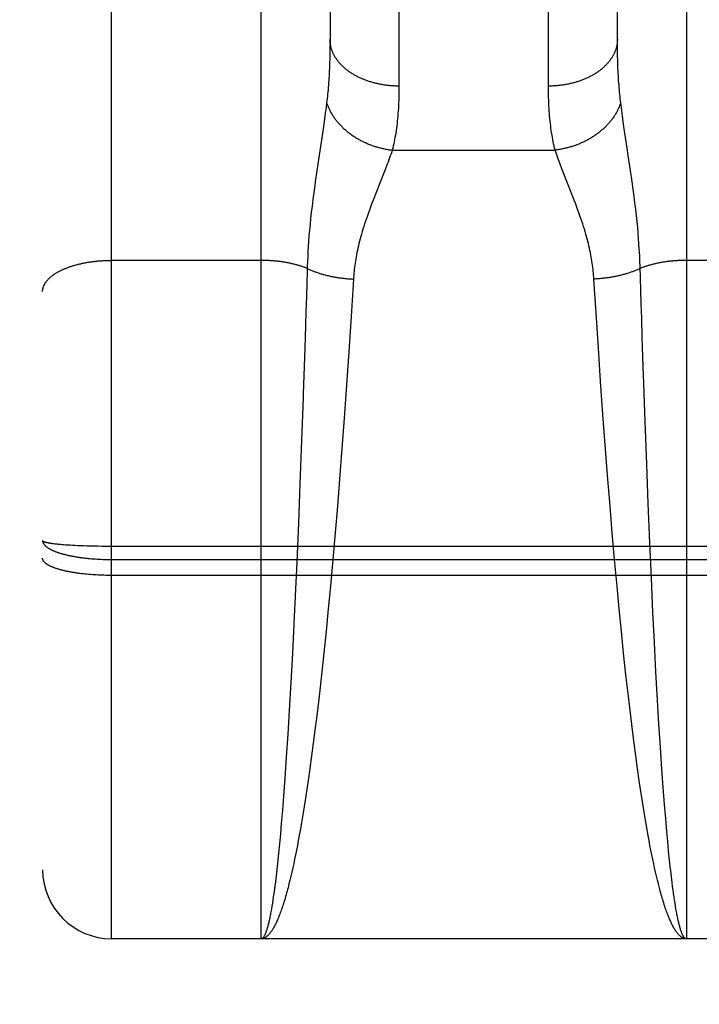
# Model space of a CAD drawing. Header units: inches. Extents: x 0 to 200, y 0 to 130.
# Tile 6 of 91: x 58.341 to 58.636, y 34.367 to 34.795. Entities that reach past the tile are written whole.
import ezdxf

# ---------------------------------------------------------------- set-up
doc = ezdxf.new("R2010")
doc.units = ezdxf.units.IN
doc.header["$LTSCALE"] = 11.011777
doc.header["$MEASUREMENT"] = 0
doc.linetypes.add('HIDDEN', pattern=[0.2, 0.1, -0.1])
doc.layers.get('0').update_dxf_attribs({"linetype": 'CONTINUOUS'})
for name, color, linetype in [('02___PRT_ALL_AXES', 7, 'CONTINUOUS'), ('DEFAULT_2', 8, 'HIDDEN'), ('DIMENSIONS', 7, 'CONTINUOUS')]:
    doc.layers.add(name, color=color, linetype=linetype)
doc.styles.get("Standard").update_dxf_attribs({"font": 'arial.ttf'})
doc.dimstyles.new('DIMSTYLE_1', dxfattribs={"dimtxt": 0.883298, "dimasz": 1.17773, "dimexe": 0.09, "dimexo": 0.07, "dimgap": 0.0375, "dimtad": 0, "dimtih": 1, "dimtoh": 1, "dimzin": 4, "dimdsep": 46, "dimtxsty": 'Standard', "dimblk": '_FILLED', "dimblk1": '_FILLED', "dimblk2": '_FILLED', "dimcen": 0.09, "dimazin": 1, "dimtfac": 1, "dimtofl": 0, "dimtmove": 0, "dimatfit": 3, "dimldrblk": '_FILLED', "dimfxl": 0, "dimtolj": 1, "dimtzin": 4, "dimarcsym": 0})

# ---------------------------------------------------------------- blocks, each defined once
blk = doc.blocks.new('_FILLED')
at = {"color": 0, "linetype": 'ByBlock'}
blk.add_solid([(0, 0), (-1, 0.2), (-1, -0.2)], dxfattribs=at)
blk = doc.blocks.new('*D13')
at = {"layer": 'DIMENSIONS', "color": 2, "linetype": 'Continuous'}
for p, q in [((57.85072, 72.58628), (55.59026, 72.58628)), ((61.47572, 72.58628), (63.83118, 72.58628))]:
    blk.add_line(p, q, dxfattribs=at)
at = {"layer": 'DIMENSIONS', "color": 2, "linetype": 'Continuous', "xscale": 1.1777301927, "yscale": 1.1777301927, "zscale": 1.1777301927}
blk.add_blockref('_FILLED', (57.85072, 72.58628), dxfattribs=at)
at = {"layer": 'DIMENSIONS', "color": 2, "linetype": 'Continuous', "xscale": 1.1777301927, "yscale": 1.1777301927, "zscale": 1.1777301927, "rotation": 180}
blk.add_blockref('_FILLED', (61.47572, 72.58628), dxfattribs=at)
at = {"layer": 'DIMENSIONS', "color": 2, "linetype": 'Continuous', "insert": (55.14861, 73.02792), "char_height": 0.883298, "width": 2.4003367, "attachment_point": 3, "line_spacing_factor": 0.9}
blk.add_mtext('3.63', dxfattribs=at)

msp = doc.modelspace()

# ---------------------------------------------------------------- linework, layer by layer
at = {"layer": '02___PRT_ALL_AXES', "color": 8, "linetype": 'HIDDEN'}
msp.add_line((58.94572, 34.39548), (58.38072, 34.39548), dxfattribs=at)
at = {"layer": 'DEFAULT_2', "color": 8, "linetype": 'HIDDEN'}
for p, q in [((58.38072, 34.39548), (58.38072, 36.18048)), ((58.35072, 36.15048), (58.35072, 34.42549)), ((58.44572, 34.39548), (58.44572, 35.20627)), ((58.63072, 35.20627), (58.63072, 34.39548)), ((58.50571, 35.11146), (58.50572, 34.76624)), ((58.57072, 34.76498), (58.57072, 35.11013)), ((58.60072, 34.78662), (58.60072, 35.09382)), ((58.47572, 35.09262), (58.47572, 34.7854)), ((58.47572, 34.7854), (58.4757, 34.783)), ((58.60073, 34.78419), (58.60072, 34.78662)), ((58.4757, 34.783), (58.47566, 34.78065)), ((58.60075, 34.78182), (58.60073, 34.78419)), ((58.6008, 34.77949), (58.60075, 34.78182)), ((58.47566, 34.78065), (58.47561, 34.77834)), ((58.60086, 34.77721), (58.6008, 34.77949)), ((58.60093, 34.77498), (58.60086, 34.77721)), ((58.47398, 34.75677), (58.47368, 34.75444)), ((58.47426, 34.75898), (58.47398, 34.75677)), ((58.60292, 34.75323), (58.6026, 34.75562)), ((58.60327, 34.75071), (58.60292, 34.75323)), ((58.47316, 34.75071), (58.47258, 34.74669)), ((58.60386, 34.74669), (58.60327, 34.75071)), ((58.47258, 34.74669), (58.47, 34.72956)), ((58.60497, 34.73928), (58.60386, 34.74669)), ((58.50281, 34.73842), (58.57363, 34.73842)), ((58.60545, 34.7361), (58.60497, 34.73928)), ((58.60643, 34.72956), (58.60545, 34.7361)), ((58.49984, 34.73023), (58.49902, 34.72812)), ((58.5006, 34.73222), (58.49984, 34.73023)), ((58.57742, 34.72812), (58.57659, 34.73023)), ((58.47, 34.72956), (58.46929, 34.72465)), ((58.49902, 34.72812), (58.49576, 34.71991)), ((58.58068, 34.71991), (58.57742, 34.72812)), ((58.60714, 34.72465), (58.60643, 34.72956)), ((58.60758, 34.72148), (58.60714, 34.72465)), ((58.60799, 34.71842), (58.60758, 34.72148)), ((58.46825, 34.71693), (58.46789, 34.71403)), ((58.46864, 34.71994), (58.46825, 34.71693)), ((58.49477, 34.71739), (58.4938, 34.71486)), ((58.49576, 34.71991), (58.49477, 34.71739)), ((58.58166, 34.71739), (58.58068, 34.71991)), ((58.60837, 34.71546), (58.60799, 34.71842)), ((58.46789, 34.71403), (58.46757, 34.71126)), ((58.60871, 34.71263), (58.60837, 34.71546)), ((58.60902, 34.70991), (58.60871, 34.71263)), ((58.46728, 34.7086), (58.46702, 34.70603)), ((58.46757, 34.71126), (58.46728, 34.7086)), ((58.60929, 34.7073), (58.60902, 34.70991)), ((58.46702, 34.70603), (58.46679, 34.70356)), ((58.60954, 34.70479), (58.60929, 34.7073)), ((58.60975, 34.70236), (58.60954, 34.70479)), ((58.46658, 34.70117), (58.4664, 34.69885)), ((58.46679, 34.70356), (58.46658, 34.70117)), ((58.60994, 34.7), (58.60975, 34.70236)), ((58.61011, 34.69771), (58.60994, 34.7)), ((58.46625, 34.69658), (58.46612, 34.69437)), ((58.4664, 34.69885), (58.46625, 34.69658)), ((58.46601, 34.6922), (58.46591, 34.69007)), ((58.46612, 34.69437), (58.46601, 34.6922)), ((58.61043, 34.6922), (58.61032, 34.69437)), ((58.61052, 34.69007), (58.61043, 34.6922)), ((58.44572, 34.69045), (58.3803, 34.69045)), ((58.46584, 34.68798), (58.46577, 34.68544)), ((58.46591, 34.69007), (58.46584, 34.68798)), ((58.69572, 34.69045), (58.63031, 34.69045)), ((58.46577, 34.68544), (58.46563, 34.68086)), ((58.46563, 34.68086), (58.46545, 34.67467)), ((58.48591, 34.68233), (58.48489, 34.66609)), ((58.59145, 34.6676), (58.59052, 34.68233)), ((58.61089, 34.67778), (58.61076, 34.68239)), ((58.46545, 34.67467), (58.46525, 34.66838)), ((58.61108, 34.67154), (58.61089, 34.67778)), ((58.61128, 34.6652), (58.61108, 34.67154)), ((58.46525, 34.66838), (58.46505, 34.662)), ((58.48489, 34.66609), (58.48387, 34.65068)), ((58.59246, 34.65225), (58.59145, 34.6676)), ((58.46505, 34.662), (58.46474, 34.65228)), ((58.61154, 34.65716), (58.61128, 34.6652)), ((58.61196, 34.64406), (58.61154, 34.65716)), ((58.48387, 34.65068), (58.4829, 34.6364)), ((58.59343, 34.638), (58.59246, 34.65225)), ((58.61207, 34.64074), (58.61196, 34.64406)), ((58.61277, 34.62058), (58.61207, 34.64074)), ((58.4829, 34.6364), (58.48185, 34.62179)), ((58.59446, 34.62343), (58.59343, 34.638)), ((58.46402, 34.63071), (58.46336, 34.61207)), ((58.59543, 34.61027), (58.59446, 34.62343)), ((58.48185, 34.62179), (58.48088, 34.60862)), ((58.61346, 34.60182), (58.61277, 34.62058)), ((58.46336, 34.61207), (58.46265, 34.59326)), ((58.59646, 34.59699), (58.59543, 34.61027)), ((58.48088, 34.60862), (58.47985, 34.59532)), ((58.61412, 34.5847), (58.61346, 34.60182)), ((58.46265, 34.59326), (58.46197, 34.57616)), ((58.47985, 34.59532), (58.47891, 34.58364)), ((58.59753, 34.58364), (58.59646, 34.59699)), ((58.61483, 34.56765), (58.61412, 34.5847)), ((58.47891, 34.58364), (58.47793, 34.57196)), ((58.5985, 34.57196), (58.59753, 34.58364)), ((58.46197, 34.57616), (58.46124, 34.55918)), ((58.47793, 34.57196), (58.47692, 34.56033)), ((58.59952, 34.56033), (58.5985, 34.57196)), ((58.35509, 34.56738), (58.35554, 34.56732)), ((58.35554, 34.56732), (58.35601, 34.56727)), ((58.35601, 34.56727), (58.3565, 34.56721)), ((58.3565, 34.56721), (58.357, 34.56716)), ((58.357, 34.56716), (58.35753, 34.5671)), ((58.35753, 34.5671), (58.35807, 34.56705)), ((58.35807, 34.56705), (58.35863, 34.567)), ((58.61549, 34.55246), (58.61483, 34.56765)), ((58.35863, 34.567), (58.35921, 34.56695)), ((58.35921, 34.56695), (58.3598, 34.5669)), ((58.3598, 34.5669), (58.36073, 34.56683)), ((58.36073, 34.56683), (58.36169, 34.56677)), ((58.36169, 34.56677), (58.36268, 34.5667)), ((58.36268, 34.5667), (58.3637, 34.56664)), ((58.3637, 34.56664), (58.36476, 34.56659)), ((58.36476, 34.56659), (58.36584, 34.56653)), ((58.36584, 34.56653), (58.36695, 34.56649)), ((58.36695, 34.56649), (58.36846, 34.56643)), ((58.36846, 34.56643), (58.37002, 34.56637)), ((58.37002, 34.56637), (58.37161, 34.56633)), ((58.37161, 34.56633), (58.37322, 34.56629)), ((58.37322, 34.56629), (58.37486, 34.56626)), ((58.37486, 34.56626), (58.37652, 34.56624)), ((58.37652, 34.56624), (58.3782, 34.56622)), ((58.3782, 34.56622), (58.37988, 34.56622)), ((58.37988, 34.56622), (58.94656, 34.56622)), ((58.37121, 34.56081), (58.37201, 34.56074)), ((58.37201, 34.56074), (58.37282, 34.56068)), ((58.37282, 34.56068), (58.37363, 34.56062)), ((58.37363, 34.56062), (58.37445, 34.56057)), ((58.37445, 34.56057), (58.37528, 34.56052)), ((58.37528, 34.56052), (58.37611, 34.56048)), ((58.37611, 34.56048), (58.37694, 34.56045)), ((58.37694, 34.56045), (58.37778, 34.56042)), ((58.37778, 34.56042), (58.37862, 34.56041)), ((58.37862, 34.56041), (58.37946, 34.56039)), ((58.37946, 34.56039), (58.3803, 34.56039)), ((58.3803, 34.56039), (58.94572, 34.56038)), ((58.46124, 34.55918), (58.46072, 34.54744)), ((58.47692, 34.56033), (58.47587, 34.54878)), ((58.60056, 34.54878), (58.59952, 34.56033)), ((58.36847, 34.55413), (58.3677, 34.55422)), ((58.36924, 34.55405), (58.36847, 34.55413)), ((58.37002, 34.55397), (58.36924, 34.55405)), ((58.37081, 34.5539), (58.37002, 34.55397)), ((58.37161, 34.55383), (58.37081, 34.5539)), ((58.37241, 34.55377), (58.37161, 34.55383)), ((58.37323, 34.55371), (58.37241, 34.55377)), ((58.37404, 34.55366), (58.37323, 34.55371)), ((58.37487, 34.55362), (58.37404, 34.55366)), ((58.37569, 34.55358), (58.37487, 34.55362)), ((58.37652, 34.55355), (58.37569, 34.55358)), ((58.37736, 34.55352), (58.37652, 34.55355)), ((58.3782, 34.5535), (58.37736, 34.55352)), ((58.37904, 34.55349), (58.3782, 34.5535)), ((58.37988, 34.55348), (58.37904, 34.55349)), ((58.38072, 34.55348), (58.37988, 34.55348)), ((58.94614, 34.55348), (58.38072, 34.55348)), ((58.61619, 34.53743), (58.61549, 34.55246)), ((58.46072, 34.54744), (58.46001, 34.53248)), ((58.47587, 34.54878), (58.47494, 34.53892)), ((58.6015, 34.53892), (58.60056, 34.54878)), ((58.47494, 34.53892), (58.47398, 34.52918)), ((58.60246, 34.52918), (58.6015, 34.53892)), ((58.61683, 34.52432), (58.61619, 34.53743)), ((58.46001, 34.53248), (58.45935, 34.51949)), ((58.47398, 34.52918), (58.47299, 34.51959)), ((58.60344, 34.51959), (58.60246, 34.52918)), ((58.6175, 34.51156), (58.61683, 34.52432)), ((58.45935, 34.51949), (58.45868, 34.50688)), ((58.47299, 34.51959), (58.47198, 34.51018)), ((58.60445, 34.51018), (58.60344, 34.51959)), ((58.61819, 34.49921), (58.6175, 34.51156)), ((58.47198, 34.51018), (58.47095, 34.50099)), ((58.60549, 34.50099), (58.60445, 34.51018)), ((58.45868, 34.50688), (58.45798, 34.49469)), ((58.47095, 34.50099), (58.47007, 34.49352)), ((58.60637, 34.49352), (58.60549, 34.50099)), ((58.61881, 34.48878), (58.61819, 34.49921)), ((58.45798, 34.49469), (58.45736, 34.48443)), ((58.47007, 34.49352), (58.46918, 34.48623)), ((58.60726, 34.48623), (58.60637, 34.49352)), ((58.46918, 34.48623), (58.46845, 34.48054)), ((58.60798, 34.48054), (58.60726, 34.48623)), ((58.61944, 34.47875), (58.61881, 34.48878)), ((58.45736, 34.48443), (58.45672, 34.47458)), ((58.46845, 34.48054), (58.46772, 34.47498)), ((58.60872, 34.47498), (58.60798, 34.48054)), ((58.62009, 34.46915), (58.61944, 34.47875)), ((58.45672, 34.47458), (58.45606, 34.46518)), ((58.46772, 34.47498), (58.46697, 34.46956)), ((58.60946, 34.46956), (58.60872, 34.47498)), ((58.46697, 34.46956), (58.46622, 34.46428)), ((58.61021, 34.46428), (58.60946, 34.46956)), ((58.62066, 34.46129), (58.62009, 34.46915)), ((58.45606, 34.46518), (58.45549, 34.4575)), ((58.46622, 34.46428), (58.46565, 34.46043)), ((58.61078, 34.46043), (58.61021, 34.46428)), ((58.46565, 34.46043), (58.46508, 34.45666)), ((58.61117, 34.45791), (58.61078, 34.46043)), ((58.62123, 34.45379), (58.62066, 34.46129)), ((58.45549, 34.4575), (58.45501, 34.45138)), ((58.46508, 34.45666), (58.4645, 34.45299)), ((58.61174, 34.4542), (58.61117, 34.45791)), ((58.4645, 34.45299), (58.46392, 34.44941)), ((58.61232, 34.45059), (58.61174, 34.4542)), ((58.62172, 34.44784), (58.62123, 34.45379)), ((58.45501, 34.45138), (58.45452, 34.44553)), ((58.46392, 34.44941), (58.46333, 34.44592)), ((58.61291, 34.44707), (58.61232, 34.45059)), ((58.62221, 34.44216), (58.62172, 34.44784)), ((58.45452, 34.44553), (58.45413, 34.44106)), ((58.46333, 34.44592), (58.46274, 34.44254)), ((58.6135, 34.44366), (58.61291, 34.44707)), ((58.6141, 34.44034), (58.6135, 34.44366)), ((58.45413, 34.44106), (58.45373, 34.43677)), ((58.46234, 34.44034), (58.46194, 34.43818)), ((58.46274, 34.44254), (58.46234, 34.44034)), ((58.61449, 34.43818), (58.6141, 34.44034)), ((58.62261, 34.43782), (58.62221, 34.44216)), ((58.45373, 34.43677), (58.45333, 34.43267)), ((58.46154, 34.43608), (58.46114, 34.43402)), ((58.46194, 34.43818), (58.46154, 34.43608)), ((58.61489, 34.43608), (58.61449, 34.43818)), ((58.61529, 34.43402), (58.61489, 34.43608)), ((58.62301, 34.43368), (58.62261, 34.43782)), ((58.45333, 34.43267), (58.45303, 34.42972)), ((58.46033, 34.43004), (58.45993, 34.42812)), ((58.46074, 34.432), (58.46033, 34.43004)), ((58.46114, 34.43402), (58.46074, 34.432)), ((58.6157, 34.432), (58.61529, 34.43402)), ((58.6161, 34.43004), (58.6157, 34.432)), ((58.61651, 34.42812), (58.6161, 34.43004)), ((58.62341, 34.42972), (58.62301, 34.43368)), ((58.45272, 34.42688), (58.45241, 34.42416)), ((58.45303, 34.42972), (58.45272, 34.42688)), ((58.45952, 34.42626), (58.45911, 34.42444)), ((58.45993, 34.42812), (58.45952, 34.42626)), ((58.61692, 34.42626), (58.61651, 34.42812)), ((58.61733, 34.42444), (58.61692, 34.42626)), ((58.62372, 34.42688), (58.62341, 34.42972)), ((58.62392, 34.42505), (58.62372, 34.42688)), ((58.4521, 34.42155), (58.4518, 34.41906)), ((58.45241, 34.42416), (58.4521, 34.42155)), ((58.4587, 34.42268), (58.45829, 34.42096)), ((58.45911, 34.42444), (58.4587, 34.42268)), ((58.61774, 34.42268), (58.61733, 34.42444)), ((58.61815, 34.42096), (58.61774, 34.42268)), ((58.62423, 34.42241), (58.62392, 34.42505)), ((58.62454, 34.41988), (58.62423, 34.42241)), ((58.4518, 34.41906), (58.45159, 34.41746)), ((58.45829, 34.42096), (58.45787, 34.4193)), ((58.61856, 34.4193), (58.61815, 34.42096)), ((58.61898, 34.41769), (58.61856, 34.4193)), ((58.62474, 34.41825), (58.62454, 34.41988)), ((58.62495, 34.41668), (58.62474, 34.41825)), ((58.45107, 34.4137), (58.45086, 34.41229)), ((58.45128, 34.41517), (58.45107, 34.4137)), ((58.62516, 34.41517), (58.62495, 34.41668)), ((58.62537, 34.4137), (58.62516, 34.41517)), ((58.62558, 34.41229), (58.62537, 34.4137)), ((58.45044, 34.40964), (58.45023, 34.40839)), ((58.45065, 34.41094), (58.45044, 34.40964)), ((58.45086, 34.41229), (58.45065, 34.41094)), ((58.62579, 34.41094), (58.62558, 34.41229)), ((58.626, 34.40964), (58.62579, 34.41094)), ((58.62621, 34.40839), (58.626, 34.40964)), ((58.62642, 34.4072), (58.62621, 34.40839)), ((58.63072, 34.39548), (58.44572, 34.39548))]:
    msp.add_line(p, q, dxfattribs=at)
for points in [[(58.50572, 34.76624), (58.5053, 34.76624), (58.50488, 34.76625), (58.50446, 34.76626), (58.50404, 34.76627), (58.50362, 34.76629), (58.5032, 34.76631), (58.50278, 34.76634), (58.50236, 34.76637), (58.50194, 34.7664), (58.50152, 34.76644), (58.50111, 34.76648), (58.50069, 34.76653), (58.50028, 34.76658), (58.49986, 34.76663), (58.49945, 34.76669), (58.49904, 34.76675), (58.49863, 34.76682), (58.49822, 34.76689), (58.49782, 34.76696), (58.49741, 34.76704), (58.49701, 34.76712), (58.49661, 34.7672), (58.49621, 34.76729), (58.49581, 34.76738), (58.49541, 34.76748), (58.49502, 34.76758), (58.49463, 34.76768), (58.49424, 34.76779), (58.49385, 34.7679), (58.49346, 34.76802), (58.49308, 34.76814), (58.4927, 34.76826), (58.49232, 34.76838), (58.49195, 34.76851), (58.49158, 34.76865), (58.49121, 34.76878), (58.49084, 34.76892), (58.49048, 34.76907), (58.49011, 34.76921), (58.48976, 34.76936), (58.4894, 34.76952), (58.48905, 34.76968), (58.4887, 34.76984), (58.48836, 34.77), (58.48802, 34.77017), (58.48768, 34.77034), (58.48734, 34.77051), (58.48701, 34.77069), (58.48669, 34.77087), (58.48636, 34.77105), (58.48604, 34.77124), (58.48573, 34.77142), (58.48542, 34.77162), (58.48511, 34.77181), (58.4848, 34.77201), (58.4845, 34.77221), (58.48421, 34.77241), (58.48392, 34.77262), (58.48363, 34.77283), (58.48335, 34.77304), (58.48307, 34.77325), (58.4828, 34.77347), (58.48253, 34.77369), (58.48226, 34.77391), (58.482, 34.77414), (58.48175, 34.77437), (58.4815, 34.7746), (58.48125, 34.77483), (58.48101, 34.77506), (58.48077, 34.7753), (58.48054, 34.77554), (58.48032, 34.77578), (58.48009, 34.77602), (58.47988, 34.77627), (58.47967, 34.77651), (58.47946, 34.77676), (58.47926, 34.77701), (58.47906, 34.77727), (58.47887, 34.77752), (58.47869, 34.77778), (58.47851, 34.77804), (58.47833, 34.7783), (58.47816, 34.77856), (58.478, 34.77882), (58.47784, 34.77909), (58.47769, 34.77935), (58.47754, 34.77962), (58.4774, 34.77989), (58.47726, 34.78016), (58.47713, 34.78043), (58.47701, 34.7807), (58.47689, 34.78098), (58.47678, 34.78125), (58.47667, 34.78153), (58.47657, 34.78181), (58.47647, 34.78209), (58.47638, 34.78236), (58.47629, 34.78264), (58.47621, 34.78293), (58.47614, 34.78321), (58.47607, 34.78349), (58.47601, 34.78377), (58.47596, 34.78405), (58.47591, 34.78434), (58.47586, 34.78462), (58.47582, 34.78491), (58.47579, 34.78519), (58.47576, 34.78548), (58.47574, 34.78576), (58.47573, 34.78605), (58.47572, 34.78633), (58.47572, 34.78662)], [(58.60072, 34.78662), (58.60071, 34.78633), (58.60071, 34.78605), (58.60069, 34.78576), (58.60067, 34.78548), (58.60064, 34.78519), (58.60061, 34.78491), (58.60057, 34.78462), (58.60053, 34.78434), (58.60048, 34.78405), (58.60042, 34.78377), (58.60036, 34.78349), (58.60029, 34.78321), (58.60022, 34.78293), (58.60014, 34.78264), (58.60006, 34.78236), (58.59997, 34.78209), (58.59987, 34.78181), (58.59977, 34.78153), (58.59966, 34.78125), (58.59955, 34.78098), (58.59943, 34.7807), (58.5993, 34.78043), (58.59917, 34.78016), (58.59903, 34.77989), (58.59889, 34.77962), (58.59875, 34.77935), (58.59859, 34.77909), (58.59843, 34.77882), (58.59827, 34.77856), (58.5981, 34.7783), (58.59793, 34.77804), (58.59775, 34.77778), (58.59756, 34.77752), (58.59737, 34.77727), (58.59718, 34.77701), (58.59697, 34.77676), (58.59677, 34.77651), (58.59656, 34.77627), (58.59634, 34.77602), (58.59612, 34.77578), (58.59589, 34.77554), (58.59566, 34.7753), (58.59543, 34.77506), (58.59518, 34.77483), (58.59494, 34.7746), (58.59469, 34.77437), (58.59443, 34.77414), (58.59417, 34.77391), (58.59391, 34.77369), (58.59364, 34.77347), (58.59337, 34.77325), (58.59309, 34.77304), (58.5928, 34.77283), (58.59252, 34.77262), (58.59223, 34.77241), (58.59193, 34.77221), (58.59163, 34.77201), (58.59133, 34.77181), (58.59102, 34.77162), (58.59071, 34.77142), (58.59039, 34.77124), (58.59007, 34.77105), (58.58975, 34.77087), (58.58942, 34.77069), (58.58909, 34.77051), (58.58876, 34.77034), (58.58842, 34.77017), (58.58808, 34.77), (58.58773, 34.76984), (58.58738, 34.76968), (58.58703, 34.76952), (58.58668, 34.76936), (58.58632, 34.76921), (58.58596, 34.76907), (58.5856, 34.76892), (58.58523, 34.76878), (58.58486, 34.76865), (58.58449, 34.76851), (58.58411, 34.76838), (58.58373, 34.76826), (58.58335, 34.76814), (58.58297, 34.76802), (58.58259, 34.7679), (58.5822, 34.76779), (58.58181, 34.76768), (58.58142, 34.76758), (58.58102, 34.76748), (58.58063, 34.76738), (58.58023, 34.76729), (58.57983, 34.7672), (58.57943, 34.76712), (58.57902, 34.76704), (58.57862, 34.76696), (58.57821, 34.76689), (58.5778, 34.76682), (58.57739, 34.76675), (58.57698, 34.76669), (58.57657, 34.76663), (58.57616, 34.76658), (58.57574, 34.76653), (58.57533, 34.76648), (58.57491, 34.76644), (58.57449, 34.7664), (58.57408, 34.76637), (58.57366, 34.76634), (58.57324, 34.76631), (58.57282, 34.76629), (58.5724, 34.76627), (58.57198, 34.76626), (58.57156, 34.76625), (58.57114, 34.76624), (58.57072, 34.76624)], [(58.47561, 34.77834), (58.47554, 34.77609), (58.4755, 34.77498), (58.47545, 34.77389), (58.4754, 34.7728), (58.47535, 34.77173), (58.47529, 34.77068), (58.47523, 34.76963), (58.47516, 34.7686), (58.47509, 34.76758), (58.47501, 34.76657), (58.47493, 34.76558), (58.47485, 34.7646), (58.47476, 34.76363), (58.47467, 34.76268), (58.47457, 34.76173), (58.47447, 34.7608), (58.47437, 34.75989), (58.47426, 34.75898)], [(58.60217, 34.75898), (58.60206, 34.75989), (58.60196, 34.7608), (58.60186, 34.76173), (58.60176, 34.76268), (58.60167, 34.76363), (58.60158, 34.7646), (58.6015, 34.76558), (58.60142, 34.76657), (58.60134, 34.76758), (58.60127, 34.7686), (58.60121, 34.76963), (58.60114, 34.77068), (58.60108, 34.77173), (58.60103, 34.7728), (58.60098, 34.77389), (58.60093, 34.77498)], [(58.50572, 34.76624), (58.50571, 34.76498), (58.5057, 34.76373), (58.50568, 34.76249), (58.50565, 34.76128), (58.50561, 34.76007), (58.50556, 34.75889), (58.5055, 34.75772), (58.50544, 34.75656), (58.50537, 34.75542), (58.50528, 34.7543), (58.50519, 34.75319), (58.50509, 34.7521), (58.50498, 34.75102), (58.50487, 34.74996), (58.50474, 34.74891), (58.50461, 34.74788), (58.50446, 34.74687), (58.50431, 34.74587), (58.50415, 34.74489), (58.50398, 34.74392), (58.50381, 34.74296), (58.50362, 34.74202), (58.50343, 34.7411), (58.50323, 34.74019), (58.50302, 34.7393), (58.50281, 34.73842)], [(58.57363, 34.73842), (58.57341, 34.7393), (58.5732, 34.74019), (58.573, 34.7411), (58.57281, 34.74202), (58.57263, 34.74296), (58.57245, 34.74392), (58.57228, 34.74489), (58.57212, 34.74587), (58.57197, 34.74687), (58.57183, 34.74788), (58.5717, 34.74891), (58.57157, 34.74996), (58.57145, 34.75102), (58.57134, 34.7521), (58.57124, 34.75319), (58.57115, 34.7543), (58.57107, 34.75542), (58.571, 34.75656), (58.57093, 34.75772), (58.57087, 34.75889), (58.57083, 34.76007), (58.57079, 34.76128), (58.57076, 34.76249), (58.57073, 34.76373), (58.57072, 34.76498)], [(58.47426, 34.75898), (58.47437, 34.75865), (58.47449, 34.75831), (58.47461, 34.75798), (58.47474, 34.75765), (58.47488, 34.75732), (58.47502, 34.75698), (58.47516, 34.75666), (58.47531, 34.75633), (58.47547, 34.756), (58.47563, 34.75567), (58.4758, 34.75535), (58.47597, 34.75503), (58.47615, 34.7547), (58.47633, 34.75438), (58.47652, 34.75406), (58.47672, 34.75375), (58.47692, 34.75343), (58.47712, 34.75312), (58.47733, 34.7528), (58.47755, 34.75249), (58.47777, 34.75218), (58.478, 34.75188), (58.47823, 34.75157), (58.47846, 34.75127), (58.4787, 34.75097), (58.47895, 34.75067), (58.4792, 34.75038), (58.47946, 34.75008), (58.47972, 34.74979), (58.47998, 34.7495), (58.48025, 34.74922), (58.48052, 34.74893), (58.4808, 34.74865), (58.48109, 34.74837), (58.48137, 34.7481), (58.48166, 34.74782), (58.48196, 34.74755), (58.48226, 34.74729), (58.48257, 34.74702), (58.48287, 34.74676), (58.48319, 34.7465), (58.4835, 34.74625), (58.48382, 34.746), (58.48415, 34.74575), (58.48448, 34.7455), (58.48481, 34.74526), (58.48514, 34.74502), (58.48548, 34.74479), (58.48582, 34.74456), (58.48617, 34.74433), (58.48652, 34.7441), (58.48687, 34.74388), (58.48723, 34.74366), (58.48759, 34.74345), (58.48795, 34.74324), (58.48831, 34.74303), (58.48868, 34.74283), (58.48905, 34.74263), (58.48943, 34.74244), (58.4898, 34.74225), (58.49018, 34.74206), (58.49056, 34.74188), (58.49095, 34.7417), (58.49134, 34.74153), (58.49172, 34.74136), (58.49212, 34.74119), (58.49251, 34.74103), (58.4929, 34.74087), (58.4933, 34.74072), (58.4937, 34.74057), (58.4941, 34.74042), (58.49451, 34.74028), (58.49491, 34.74014), (58.49532, 34.74001), (58.49572, 34.73989), (58.49613, 34.73976), (58.49654, 34.73964), (58.49696, 34.73953), (58.49737, 34.73942), (58.49778, 34.73932), (58.4982, 34.73922), (58.49861, 34.73912), (58.49903, 34.73903), (58.49945, 34.73894), (58.49987, 34.73886), (58.50029, 34.73878), (58.5007, 34.73871), (58.50112, 34.73864), (58.50154, 34.73858), (58.50197, 34.73852), (58.50239, 34.73847), (58.50281, 34.73842)], [(58.60217, 34.75898), (58.60206, 34.75865), (58.60194, 34.75831), (58.60182, 34.75798), (58.60169, 34.75765), (58.60156, 34.75732), (58.60142, 34.75698), (58.60127, 34.75666), (58.60112, 34.75633), (58.60097, 34.756), (58.6008, 34.75567), (58.60064, 34.75535), (58.60046, 34.75503), (58.60028, 34.7547), (58.6001, 34.75438), (58.59991, 34.75406), (58.59972, 34.75375), (58.59952, 34.75343), (58.59931, 34.75312), (58.5991, 34.7528), (58.59888, 34.75249), (58.59866, 34.75218), (58.59844, 34.75188), (58.59821, 34.75157), (58.59797, 34.75127), (58.59773, 34.75097), (58.59748, 34.75067), (58.59723, 34.75038), (58.59698, 34.75008), (58.59672, 34.74979), (58.59645, 34.7495), (58.59618, 34.74922), (58.59591, 34.74893), (58.59563, 34.74865), (58.59535, 34.74837), (58.59506, 34.7481), (58.59477, 34.74782), (58.59447, 34.74755), (58.59417, 34.74729), (58.59387, 34.74702), (58.59356, 34.74676), (58.59325, 34.7465), (58.59293, 34.74625), (58.59261, 34.746), (58.59229, 34.74575), (58.59196, 34.7455), (58.59163, 34.74526), (58.59129, 34.74502), (58.59095, 34.74479), (58.59061, 34.74456), (58.59026, 34.74433), (58.58992, 34.7441), (58.58956, 34.74388), (58.58921, 34.74366), (58.58885, 34.74345), (58.58849, 34.74324), (58.58812, 34.74303), (58.58775, 34.74283), (58.58738, 34.74263), (58.58701, 34.74244), (58.58663, 34.74225), (58.58625, 34.74206), (58.58587, 34.74188), (58.58549, 34.7417), (58.5851, 34.74153), (58.58471, 34.74136), (58.58432, 34.74119), (58.58393, 34.74103), (58.58353, 34.74087), (58.58313, 34.74072), (58.58273, 34.74057), (58.58233, 34.74042), (58.58193, 34.74028), (58.58153, 34.74014), (58.58112, 34.74001), (58.58071, 34.73989), (58.5803, 34.73976), (58.57989, 34.73964), (58.57948, 34.73953), (58.57907, 34.73942), (58.57865, 34.73932), (58.57824, 34.73922), (58.57782, 34.73912), (58.5774, 34.73903), (58.57699, 34.73894), (58.57657, 34.73886), (58.57615, 34.73878), (58.57573, 34.73871), (58.57531, 34.73864), (58.57489, 34.73858), (58.57447, 34.73852), (58.57405, 34.73847), (58.57363, 34.73842)], [(58.6026, 34.75562), (58.60231, 34.75789), (58.60217, 34.75898)], [(58.47368, 34.75444), (58.47334, 34.75199), (58.47316, 34.75071)], [(58.50281, 34.73842), (58.50254, 34.7376), (58.50225, 34.73677), (58.50195, 34.73591), (58.50164, 34.73502), (58.50131, 34.73411), (58.50096, 34.73318), (58.5006, 34.73222)], [(58.57659, 34.73023), (58.57583, 34.73222), (58.57547, 34.73318), (58.57513, 34.73411), (58.5748, 34.73502), (58.57448, 34.73591), (58.57418, 34.73677), (58.5739, 34.7376), (58.57363, 34.73842)], [(58.46929, 34.72465), (58.46907, 34.72305), (58.46864, 34.71994)], [(58.59052, 34.68233), (58.59047, 34.68318), (58.5904, 34.68403), (58.59032, 34.68489), (58.59024, 34.68575), (58.59014, 34.68662), (58.59004, 34.6875), (58.58992, 34.68838), (58.58979, 34.68927), (58.58965, 34.69017), (58.58951, 34.69108), (58.58934, 34.692), (58.58917, 34.69292), (58.58899, 34.69386), (58.58879, 34.69481), (58.58858, 34.69577), (58.58836, 34.69675), (58.58812, 34.69774), (58.58787, 34.69874), (58.5876, 34.69977), (58.58732, 34.70081), (58.58702, 34.70187), (58.5867, 34.70295), (58.58637, 34.70406), (58.58602, 34.70518), (58.58565, 34.70633), (58.58527, 34.70749), (58.58487, 34.70868), (58.58445, 34.70988), (58.58402, 34.7111), (58.58357, 34.71234), (58.58311, 34.71359), (58.58263, 34.71486), (58.58166, 34.71739)], [(58.4938, 34.71486), (58.49333, 34.71359), (58.49287, 34.71234), (58.49242, 34.7111), (58.49198, 34.70988), (58.49157, 34.70868), (58.49117, 34.70749), (58.49078, 34.70633), (58.49042, 34.70518), (58.49007, 34.70406), (58.48973, 34.70295), (58.48942, 34.70187), (58.48912, 34.70081), (58.48884, 34.69977), (58.48857, 34.69874), (58.48832, 34.69774), (58.48808, 34.69675), (58.48786, 34.69577), (58.48765, 34.69481), (58.48745, 34.69386), (58.48726, 34.69292), (58.48709, 34.692), (58.48693, 34.69108), (58.48678, 34.69017), (58.48664, 34.68927), (58.48652, 34.68838), (58.4864, 34.6875), (58.48629, 34.68662), (58.4862, 34.68575), (58.48611, 34.68489), (58.48604, 34.68403), (58.48597, 34.68318), (58.48591, 34.68233)], [(58.61032, 34.69437), (58.61026, 34.69547), (58.61011, 34.69771)], [(58.35072, 34.67686), (58.35072, 34.67705), (58.35073, 34.67724), (58.35074, 34.67743), (58.35076, 34.67762), (58.35079, 34.67781), (58.35082, 34.678), (58.35086, 34.67819), (58.35091, 34.67838), (58.35096, 34.67857), (58.35101, 34.67876), (58.35107, 34.67894), (58.35114, 34.67913), (58.35121, 34.67932), (58.35129, 34.67951), (58.35138, 34.67969), (58.35147, 34.67988), (58.35157, 34.68007), (58.35167, 34.68025), (58.35178, 34.68043), (58.35189, 34.68062), (58.35201, 34.6808), (58.35213, 34.68098), (58.35226, 34.68116), (58.3524, 34.68134), (58.35254, 34.68152), (58.35269, 34.6817), (58.35284, 34.68188), (58.353, 34.68206), (58.35316, 34.68223), (58.35333, 34.68241), (58.35351, 34.68258), (58.35369, 34.68275), (58.35387, 34.68292), (58.35406, 34.68309), (58.35426, 34.68326), (58.35446, 34.68343), (58.35467, 34.6836), (58.35488, 34.68376), (58.35509, 34.68392), (58.35532, 34.68409), (58.35554, 34.68425), (58.35577, 34.68441), (58.35601, 34.68456), (58.35625, 34.68472), (58.3565, 34.68488), (58.35675, 34.68503), (58.357, 34.68518), (58.35726, 34.68533), (58.35753, 34.68548), (58.3578, 34.68562), (58.35807, 34.68577), (58.35835, 34.68591), (58.35863, 34.68605), (58.35892, 34.68619), (58.35921, 34.68633), (58.3595, 34.68647), (58.3598, 34.6866), (58.36011, 34.68673), (58.36042, 34.68686), (58.36073, 34.68699), (58.36104, 34.68712), (58.36136, 34.68724), (58.36169, 34.68736), (58.36201, 34.68748), (58.36234, 34.6876), (58.36268, 34.68772), (58.36302, 34.68783), (58.36336, 34.68794), (58.3637, 34.68805), (58.36405, 34.68816), (58.3644, 34.68826), (58.36476, 34.68836), (58.36511, 34.68846), (58.36548, 34.68856), (58.36584, 34.68866), (58.36621, 34.68875), (58.36658, 34.68884), (58.36695, 34.68893), (58.36732, 34.68902), (58.3677, 34.6891), (58.36808, 34.68918), (58.36846, 34.68926), (58.36885, 34.68934), (58.36924, 34.68941), (58.36963, 34.68948), (58.37002, 34.68955), (58.37041, 34.68962), (58.37081, 34.68968), (58.37121, 34.68975), (58.37161, 34.68981), (58.37201, 34.68986), (58.37241, 34.68992), (58.37282, 34.68997), (58.37322, 34.69002), (58.37363, 34.69006), (58.37404, 34.69011), (58.37445, 34.69015), (58.37486, 34.69019), (58.37528, 34.69022), (58.37569, 34.69026), (58.37611, 34.69029), (58.37652, 34.69031), (58.37694, 34.69034), (58.37736, 34.69036), (58.37778, 34.69038), (58.3782, 34.6904), (58.37862, 34.69041), (58.37904, 34.69043), (58.37946, 34.69044), (58.37988, 34.69044), (58.3803, 34.69045)], [(58.46582, 34.68695), (58.46551, 34.68707), (58.4652, 34.68719), (58.46489, 34.68731), (58.46457, 34.68743), (58.46426, 34.68754), (58.46393, 34.68765), (58.46361, 34.68777), (58.46328, 34.68788), (58.46295, 34.68798), (58.46261, 34.68809), (58.46227, 34.68819), (58.46193, 34.68829), (58.46159, 34.68839), (58.46124, 34.68849), (58.46089, 34.68858), (58.46054, 34.68867), (58.46018, 34.68876), (58.45982, 34.68885), (58.45946, 34.68894), (58.4591, 34.68902), (58.45873, 34.6891), (58.45836, 34.68918), (58.45799, 34.68926), (58.45762, 34.68933), (58.45724, 34.6894), (58.45686, 34.68947), (58.45648, 34.68954), (58.4561, 34.68961), (58.45572, 34.68967), (58.45533, 34.68973), (58.45495, 34.68979), (58.45456, 34.68984), (58.45417, 34.6899), (58.45377, 34.68995), (58.45338, 34.69), (58.45299, 34.69004), (58.45259, 34.69009), (58.45219, 34.69013), (58.45179, 34.69017), (58.45139, 34.6902), (58.45099, 34.69024), (58.45059, 34.69027), (58.45019, 34.6903), (58.44978, 34.69032), (58.44938, 34.69035), (58.44897, 34.69037), (58.44857, 34.69039), (58.44816, 34.6904), (58.44776, 34.69042), (58.44735, 34.69043), (58.44694, 34.69044), (58.44653, 34.69044), (58.44613, 34.69045), (58.44572, 34.69045)], [(58.46582, 34.68695), (58.46613, 34.6868), (58.46645, 34.68665), (58.46678, 34.6865), (58.4671, 34.68635), (58.46744, 34.68621), (58.46777, 34.68607), (58.46811, 34.68593), (58.46845, 34.6858), (58.4688, 34.68566), (58.46915, 34.68553), (58.4695, 34.6854), (58.46986, 34.68527), (58.47022, 34.68515), (58.47058, 34.68503), (58.47094, 34.68491), (58.47131, 34.68479), (58.47168, 34.68467), (58.47206, 34.68456), (58.47243, 34.68445), (58.47281, 34.68434), (58.4732, 34.68424), (58.47358, 34.68414), (58.47397, 34.68404), (58.47436, 34.68394), (58.47475, 34.68384), (58.47514, 34.68375), (58.47554, 34.68366), (58.47594, 34.68358), (58.47634, 34.68349), (58.47674, 34.68341), (58.47715, 34.68333), (58.47755, 34.68326), (58.47796, 34.68318), (58.47837, 34.68311), (58.47878, 34.68305), (58.47919, 34.68298), (58.47961, 34.68292), (58.48002, 34.68286), (58.48044, 34.6828), (58.48085, 34.68275), (58.48127, 34.6827), (58.48169, 34.68265), (58.48211, 34.68261), (58.48253, 34.68256), (58.48295, 34.68252), (58.48337, 34.68249), (58.4838, 34.68246), (58.48422, 34.68242), (58.48464, 34.6824), (58.48507, 34.68237), (58.48549, 34.68235), (58.48591, 34.68233)], [(58.61062, 34.68695), (58.6103, 34.6868), (58.60998, 34.68665), (58.60966, 34.6865), (58.60933, 34.68635), (58.609, 34.68621), (58.60866, 34.68607), (58.60833, 34.68593), (58.60798, 34.6858), (58.60764, 34.68566), (58.60729, 34.68553), (58.60693, 34.6854), (58.60658, 34.68527), (58.60622, 34.68515), (58.60586, 34.68503), (58.60549, 34.68491), (58.60512, 34.68479), (58.60475, 34.68467), (58.60438, 34.68456), (58.604, 34.68445), (58.60362, 34.68434), (58.60324, 34.68424), (58.60285, 34.68414), (58.60247, 34.68404), (58.60208, 34.68394), (58.60168, 34.68384), (58.60129, 34.68375), (58.60089, 34.68366), (58.6005, 34.68358), (58.6001, 34.68349), (58.59969, 34.68341), (58.59929, 34.68333), (58.59888, 34.68326), (58.59847, 34.68318), (58.59807, 34.68311), (58.59765, 34.68305), (58.59724, 34.68298), (58.59683, 34.68292), (58.59641, 34.68286), (58.596, 34.6828), (58.59558, 34.68275), (58.59516, 34.6827), (58.59474, 34.68265), (58.59432, 34.68261), (58.5939, 34.68256), (58.59348, 34.68252), (58.59306, 34.68249), (58.59264, 34.68246), (58.59222, 34.68242), (58.59179, 34.6824), (58.59137, 34.68237), (58.59095, 34.68235), (58.59052, 34.68233)], [(58.61076, 34.68239), (58.61059, 34.68798), (58.61052, 34.69007)], [(58.63031, 34.69045), (58.6299, 34.69044), (58.62949, 34.69044), (58.62909, 34.69043), (58.62868, 34.69042), (58.62827, 34.6904), (58.62787, 34.69039), (58.62746, 34.69037), (58.62706, 34.69035), (58.62665, 34.69032), (58.62625, 34.6903), (58.62585, 34.69027), (58.62544, 34.69024), (58.62504, 34.6902), (58.62464, 34.69017), (58.62424, 34.69013), (58.62385, 34.69009), (58.62345, 34.69004), (58.62305, 34.69), (58.62266, 34.68995), (58.62227, 34.6899), (58.62188, 34.68984), (58.62149, 34.68979), (58.6211, 34.68973), (58.62072, 34.68967), (58.62033, 34.68961), (58.61995, 34.68954), (58.61957, 34.68947), (58.61919, 34.6894), (58.61882, 34.68933), (58.61845, 34.68926), (58.61807, 34.68918), (58.61771, 34.6891), (58.61734, 34.68902), (58.61698, 34.68894), (58.61661, 34.68885), (58.61626, 34.68876), (58.6159, 34.68867), (58.61555, 34.68858), (58.6152, 34.68849), (58.61485, 34.68839), (58.6145, 34.68829), (58.61416, 34.68819), (58.61382, 34.68809), (58.61349, 34.68798), (58.61316, 34.68788), (58.61283, 34.68777), (58.6125, 34.68765), (58.61218, 34.68754), (58.61186, 34.68743), (58.61154, 34.68731), (58.61123, 34.68719), (58.61092, 34.68707), (58.61062, 34.68695)], [(58.46474, 34.65228), (58.46408, 34.63239), (58.46402, 34.63071)], [(58.35072, 34.56865), (58.35072, 34.56861), (58.35073, 34.56858), (58.35074, 34.56854), (58.35076, 34.56851), (58.35079, 34.56848), (58.35082, 34.56844), (58.35086, 34.56841), (58.35091, 34.56837), (58.35096, 34.56834), (58.35101, 34.56831), (58.35107, 34.56827), (58.35114, 34.56824), (58.35121, 34.56821), (58.35129, 34.56817), (58.35138, 34.56814), (58.35147, 34.56811), (58.35157, 34.56807), (58.35167, 34.56804), (58.35178, 34.56801), (58.35189, 34.56797), (58.35201, 34.56794), (58.35213, 34.56791), (58.35226, 34.56788), (58.3524, 34.56784), (58.35254, 34.56781), (58.35269, 34.56778), (58.35284, 34.56775), (58.353, 34.56772), (58.35316, 34.56768), (58.35333, 34.56765), (58.35351, 34.56762), (58.35369, 34.56759), (58.35387, 34.56756), (58.35406, 34.56753), (58.35426, 34.5675), (58.35446, 34.56747), (58.35467, 34.56744), (58.35509, 34.56738)], [(58.35072, 34.56865), (58.35072, 34.56853), (58.35073, 34.56841), (58.35074, 34.5683), (58.35076, 34.56818), (58.35079, 34.56807), (58.35082, 34.56795), (58.35086, 34.56784), (58.35091, 34.56772), (58.35096, 34.56761), (58.35101, 34.56749), (58.35107, 34.56738), (58.35114, 34.56726), (58.35121, 34.56715), (58.35129, 34.56703), (58.35138, 34.56692), (58.35147, 34.56681), (58.35157, 34.5667), (58.35167, 34.56658), (58.35178, 34.56647), (58.35189, 34.56636), (58.35201, 34.56625), (58.35213, 34.56614), (58.35226, 34.56603), (58.3524, 34.56592), (58.35254, 34.56581), (58.35269, 34.5657), (58.35284, 34.56559), (58.353, 34.56548), (58.35316, 34.56538), (58.35333, 34.56527), (58.35351, 34.56517), (58.35369, 34.56506), (58.35387, 34.56496), (58.35406, 34.56485), (58.35426, 34.56475), (58.35446, 34.56465), (58.35467, 34.56455), (58.35488, 34.56445), (58.35509, 34.56435), (58.35532, 34.56425), (58.35554, 34.56415), (58.35577, 34.56406), (58.35601, 34.56396), (58.35625, 34.56387), (58.3565, 34.56377), (58.35675, 34.56368), (58.357, 34.56359), (58.35726, 34.5635), (58.35753, 34.56341), (58.3578, 34.56332), (58.35807, 34.56323), (58.35835, 34.56314), (58.35863, 34.56306), (58.35892, 34.56297), (58.35921, 34.56289), (58.3595, 34.5628), (58.3598, 34.56272), (58.36011, 34.56264), (58.36042, 34.56256), (58.36073, 34.56249), (58.36104, 34.56241), (58.36136, 34.56233), (58.36169, 34.56226), (58.36201, 34.56219), (58.36234, 34.56212), (58.36268, 34.56205), (58.36302, 34.56198), (58.36336, 34.56191), (58.3637, 34.56184), (58.36405, 34.56178), (58.3644, 34.56171), (58.36476, 34.56165), (58.36511, 34.56159), (58.36548, 34.56153), (58.36584, 34.56147), (58.36621, 34.56142), (58.36658, 34.56136), (58.36695, 34.56131), (58.36732, 34.56125), (58.3677, 34.5612), (58.36808, 34.56115), (58.36846, 34.56111), (58.36885, 34.56106), (58.36924, 34.56101), (58.36963, 34.56097), (58.37002, 34.56093), (58.37041, 34.56089), (58.37121, 34.56081)], [(58.3677, 34.55422), (58.36695, 34.55431), (58.36658, 34.55436), (58.36621, 34.55441), (58.36584, 34.55446), (58.36548, 34.55451), (58.36512, 34.55457), (58.36476, 34.55462), (58.3644, 34.55468), (58.36405, 34.55473), (58.3637, 34.55479), (58.36336, 34.55485), (58.36302, 34.55491), (58.36268, 34.55498), (58.36235, 34.55504), (58.36202, 34.5551), (58.36169, 34.55517), (58.36136, 34.55524), (58.36105, 34.5553), (58.36073, 34.55537), (58.36042, 34.55544), (58.36011, 34.55552), (58.35981, 34.55559), (58.35951, 34.55566), (58.35921, 34.55574), (58.35892, 34.55581), (58.35863, 34.55589), (58.35835, 34.55596), (58.35807, 34.55604), (58.3578, 34.55612), (58.35753, 34.5562), (58.35726, 34.55628), (58.357, 34.55637), (58.35675, 34.55645), (58.3565, 34.55653), (58.35625, 34.55662), (58.35601, 34.5567), (58.35578, 34.55679), (58.35554, 34.55688), (58.35532, 34.55696), (58.3551, 34.55705), (58.35488, 34.55714), (58.35467, 34.55723), (58.35446, 34.55732), (58.35426, 34.55741), (58.35407, 34.55751), (58.35387, 34.5576), (58.35369, 34.55769), (58.35351, 34.55779), (58.35333, 34.55788), (58.35317, 34.55798), (58.353, 34.55807), (58.35284, 34.55817), (58.35269, 34.55827), (58.35254, 34.55836), (58.3524, 34.55846), (58.35227, 34.55856), (58.35213, 34.55866), (58.35201, 34.55876), (58.35189, 34.55886), (58.35178, 34.55896), (58.35167, 34.55906), (58.35157, 34.55916), (58.35147, 34.55926), (58.35138, 34.55936), (58.35129, 34.55946), (58.35122, 34.55957), (58.35114, 34.55967), (58.35107, 34.55977), (58.35101, 34.55987), (58.35096, 34.55998), (58.35091, 34.56008), (58.35086, 34.56018), (58.35082, 34.56029), (58.35079, 34.56039), (58.35076, 34.56049), (58.35074, 34.5606), (58.35073, 34.5607), (58.35072, 34.56081), (58.35072, 34.56091)], [(58.45787, 34.4193), (58.45746, 34.41769), (58.45725, 34.41691), (58.45704, 34.41613), (58.45683, 34.41538), (58.45662, 34.41463), (58.45642, 34.4139), (58.45621, 34.41318), (58.456, 34.41248), (58.45579, 34.41179), (58.45558, 34.41111), (58.45537, 34.41045), (58.45516, 34.4098), (58.45495, 34.40916), (58.45473, 34.40854), (58.45452, 34.40793), (58.45431, 34.40734), (58.4541, 34.40676), (58.45389, 34.40619), (58.45367, 34.40564), (58.45346, 34.4051), (58.45325, 34.40458), (58.45304, 34.40407), (58.45282, 34.40358), (58.45261, 34.4031), (58.4524, 34.40263), (58.45218, 34.40218), (58.45197, 34.40174), (58.45176, 34.40132), (58.45154, 34.40091), (58.45133, 34.40052), (58.45111, 34.40014), (58.4509, 34.39978), (58.45068, 34.39943), (58.45047, 34.39909), (58.45025, 34.39877), (58.45004, 34.39847), (58.44982, 34.39818), (58.44961, 34.3979), (58.44939, 34.39764), (58.44918, 34.39739), (58.44896, 34.39716), (58.44874, 34.39694), (58.44853, 34.39674), (58.44831, 34.39656), (58.4481, 34.39638), (58.44788, 34.39623), (58.44766, 34.39608), (58.44745, 34.39596), (58.44723, 34.39584), (58.44702, 34.39575), (58.4468, 34.39567), (58.44658, 34.3956), (58.44637, 34.39555), (58.44615, 34.39551), (58.44593, 34.39549), (58.44572, 34.39548)], [(58.45159, 34.41746), (58.45138, 34.41592), (58.45128, 34.41517)], [(58.63072, 34.39548), (58.6305, 34.39549), (58.63028, 34.39551), (58.63007, 34.39555), (58.62985, 34.3956), (58.62964, 34.39567), (58.62942, 34.39575), (58.6292, 34.39584), (58.62899, 34.39596), (58.62877, 34.39608), (58.62855, 34.39623), (58.62834, 34.39638), (58.62812, 34.39656), (58.62791, 34.39674), (58.62769, 34.39694), (58.62748, 34.39716), (58.62726, 34.39739), (58.62704, 34.39764), (58.62683, 34.3979), (58.62661, 34.39818), (58.6264, 34.39847), (58.62618, 34.39877), (58.62597, 34.39909), (58.62575, 34.39943), (58.62554, 34.39978), (58.62532, 34.40014), (58.62511, 34.40052), (58.62489, 34.40091), (58.62468, 34.40132), (58.62447, 34.40174), (58.62425, 34.40218), (58.62404, 34.40263), (58.62383, 34.4031), (58.62361, 34.40358), (58.6234, 34.40407), (58.62319, 34.40458), (58.62297, 34.4051), (58.62276, 34.40564), (58.62255, 34.40619), (58.62234, 34.40676), (58.62212, 34.40734), (58.62191, 34.40793), (58.6217, 34.40854), (58.62149, 34.40916), (58.62128, 34.4098), (58.62107, 34.41045), (58.62086, 34.41111), (58.62065, 34.41179), (58.62044, 34.41248), (58.62023, 34.41318), (58.62002, 34.4139), (58.61981, 34.41463), (58.6196, 34.41538), (58.61939, 34.41613), (58.61919, 34.41691), (58.61898, 34.41769)], [(58.45023, 34.40839), (58.45001, 34.4072), (58.44991, 34.40663), (58.4498, 34.40607), (58.4497, 34.40553), (58.44959, 34.40499), (58.44948, 34.40448), (58.44938, 34.40397), (58.44927, 34.40348), (58.44916, 34.40301), (58.44906, 34.40255), (58.44895, 34.4021), (58.44884, 34.40167), (58.44874, 34.40125), (58.44863, 34.40085), (58.44852, 34.40046), (58.44841, 34.40009), (58.44831, 34.39973), (58.4482, 34.39938), (58.44809, 34.39905), (58.44799, 34.39873), (58.44788, 34.39843), (58.44777, 34.39814), (58.44766, 34.39787), (58.44755, 34.39761), (58.44745, 34.39737), (58.44734, 34.39714), (58.44723, 34.39693), (58.44712, 34.39673), (58.44702, 34.39654), (58.44691, 34.39637), (58.4468, 34.39622), (58.44669, 34.39608), (58.44658, 34.39595), (58.44647, 34.39584), (58.44637, 34.39574), (58.44626, 34.39566), (58.44615, 34.3956), (58.44604, 34.39554), (58.44593, 34.39551), (58.44583, 34.39549), (58.44572, 34.39548)], [(58.63072, 34.39548), (58.63061, 34.39549), (58.6305, 34.39551), (58.63039, 34.39554), (58.63028, 34.3956), (58.63018, 34.39566), (58.63007, 34.39574), (58.62996, 34.39584), (58.62985, 34.39595), (58.62974, 34.39608), (58.62964, 34.39622), (58.62953, 34.39637), (58.62942, 34.39654), (58.62931, 34.39673), (58.6292, 34.39693), (58.6291, 34.39714), (58.62899, 34.39737), (58.62888, 34.39761), (58.62877, 34.39787), (58.62867, 34.39814), (58.62856, 34.39843), (58.62845, 34.39873), (58.62834, 34.39905), (58.62824, 34.39938), (58.62813, 34.39973), (58.62802, 34.40009), (58.62791, 34.40046), (58.62781, 34.40085), (58.6277, 34.40125), (58.62759, 34.40167), (58.62748, 34.4021), (58.62738, 34.40255), (58.62727, 34.40301), (58.62716, 34.40348), (58.62706, 34.40397), (58.62695, 34.40448), (58.62685, 34.40499), (58.62674, 34.40553), (58.62663, 34.40607), (58.62653, 34.40663), (58.62642, 34.4072)]]:
    msp.add_lwpolyline(points, dxfattribs=at)
msp.add_arc((58.38072, 34.42548), 0.03, 180, 270, dxfattribs=at)

# ---------------------------------------------------------------- dimensions: what is measured, and where the dimension line sits
at = {"layer": 'DIMENSIONS', "color": 2, "linetype": 'Continuous'}
dim = msp.add_linear_dim(base=(61.4757176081, 72.5862751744), p1=(57.8507176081, 91.6379779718), p2=(61.4757176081, 34.3669779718), dimstyle='DIMSTYLE_1', dxfattribs=at)
dim.commit()
dim.dimension.update_dxf_attribs({"geometry": '*D13', "text_midpoint": (53.9472941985, 72.5813488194), "dimtype": 160})

doc.saveas('drawing.dxf')
